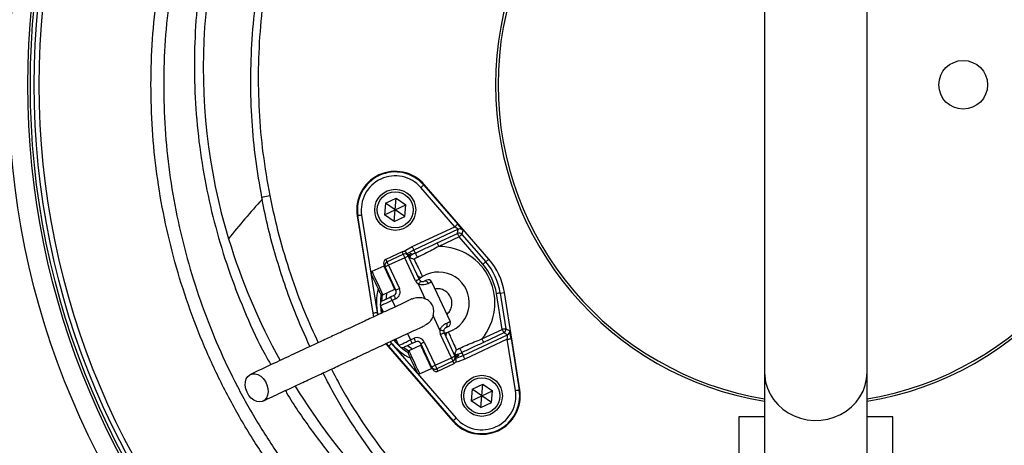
# Model space of a CAD drawing. Header units: millimetres. Extents: x 1417 to 2432, y 1469 to 2484.
# Tile 3 of 7: x 1614 to 1998, y 1836 to 2002. Entities that reach past the tile are written whole.
import ezdxf

# ---------------------------------------------------------------- set-up
doc = ezdxf.new("R2010")
doc.units = ezdxf.units.MM

msp = doc.modelspace()

# ---------------------------------------------------------------- linework, layer by layer
at = {"color": 7, "linetype": 'Continuous', "lineweight": 25}
for p, q in [((1904.79, 2088.65), (1904.79, 1864.34)), ((1944.79, 1864.34), (1944.79, 2088.65)), ((1783.93, 1921.18), (1770.68, 1936.45)), ((1771.81, 1937.43), (1771.99, 1937.58)), ((1771.81, 1937.43), (1785.06, 1922.16)), ((1797.2, 1908.54), (1771.99, 1937.58)), ((1708.51, 1932.73), (1711.7, 1933.36)), ((1708.51, 1932.73), (1708.69, 1931.8)), ((1756.88, 1930.4), (1756.48, 1925.8)), ((1756.88, 1930.4), (1761.07, 1932.35)), ((1760.66, 1927.75), (1756.88, 1930.4)), ((1760.66, 1927.75), (1761.07, 1932.35)), ((1760.66, 1927.75), (1764.85, 1929.7)), ((1761.07, 1932.35), (1764.85, 1929.7)), ((1764.45, 1925.1), (1764.85, 1929.7)), ((1746.08, 1925.43), (1745.85, 1925.39)), ((1745.85, 1925.39), (1751.89, 1887.41)), ((1752.12, 1887.45), (1746.08, 1925.43)), ((1747.56, 1925.67), (1753.61, 1887.69)), ((1756.48, 1925.8), (1760.66, 1927.75)), ((1760.26, 1923.15), (1756.48, 1925.8)), ((1760.26, 1923.15), (1760.66, 1927.75)), ((1760.26, 1923.15), (1764.45, 1925.1)), ((1764.45, 1925.1), (1760.66, 1927.75)), ((1767.34, 1913.44), (1783.93, 1921.18)), ((1785.29, 1920.16), (1767.97, 1912.08)), ((1777.02, 1914.86), (1784.95, 1918.56)), ((1785.59, 1917.2), (1777.65, 1913.5)), ((1784.95, 1918.56), (1785.29, 1920.16)), ((1794.86, 1906.51), (1785.59, 1917.2)), ((1787.06, 1919.78), (1786.72, 1918.18)), ((1786.72, 1918.18), (1796, 1907.49)), ((1763.35, 1911.35), (1757, 1908.39)), ((1757.43, 1907.48), (1763.77, 1910.44)), ((1765.76, 1909.72), (1769.99, 1900.65)), ((1768.52, 1910.9), (1767.97, 1912.08)), ((1756.26, 1905.84), (1751.59, 1903.66)), ((1764.4, 1909.08), (1758.06, 1906.12)), ((1758.06, 1906.12), (1762.29, 1897.06)), ((1768.63, 1900.02), (1764.4, 1909.08)), ((1796, 1907.49), (1797.2, 1908.54)), ((1751.59, 1903.66), (1751.3, 1902.86)), ((1760.93, 1896.43), (1756.7, 1905.49)), ((1772.41, 1893.1), (1769.78, 1898.73)), ((1774.88, 1899.62), (1782.07, 1884.22)), ((1755.02, 1894.89), (1755.82, 1894.6)), ((1755.82, 1894.6), (1760.49, 1896.77)), ((1758.84, 1893.8), (1760.2, 1894.43)), ((1802.41, 1881.12), (1800.19, 1895.1)), ((1801.67, 1895.33), (1803.25, 1895.58)), ((1801.67, 1895.33), (1803.89, 1881.36)), ((1809.29, 1857.6), (1803.25, 1895.58)), ((1756.11, 1887.83), (1754.94, 1890.33)), ((1760.83, 1893.07), (1759.48, 1892.44)), ((1752.12, 1887.45), (1751.89, 1887.41)), ((1751.89, 1887.41), (1752.15, 1886.02)), ((1778.1, 1880.89), (1775.48, 1886.51)), ((1782.58, 1870.11), (1778.35, 1879.17)), ((1779.71, 1879.81), (1783.94, 1870.74)), ((1787.17, 1870.91), (1804.49, 1878.99)), ((1794.48, 1877.42), (1802.41, 1881.12)), ((1803.04, 1879.76), (1795.11, 1876.06)), ((1804.49, 1878.99), (1803.04, 1879.76)), ((1803.89, 1881.36), (1805.34, 1880.59)), ((1757.02, 1875.57), (1757.93, 1874.45)), ((1759.25, 1875.59), (1784.46, 1846.55)), ((1762.13, 1874.92), (1760.97, 1877.41)), ((1770.63, 1875.02), (1765.96, 1872.85)), ((1766.66, 1877.03), (1768.02, 1877.67)), ((1768.65, 1876.31), (1767.29, 1875.67)), ((1774.87, 1866.52), (1770.65, 1875.58)), ((1772.01, 1876.22), (1776.23, 1867.15)), ((1804.4, 1877.29), (1787.8, 1869.55)), ((1807.57, 1857.33), (1804.4, 1877.29)), ((1805.88, 1877.53), (1809.05, 1857.56)), ((1758.11, 1874.61), (1757.93, 1874.45)), ((1757.93, 1874.45), (1783.15, 1845.41)), ((1783.32, 1845.57), (1758.11, 1874.61)), ((1765.96, 1872.85), (1765.67, 1872.05)), ((1786.62, 1872.1), (1787.17, 1870.91)), ((1776.23, 1867.15), (1782.58, 1870.11)), ((1783.21, 1868.75), (1776.87, 1865.79)), ((1777.29, 1864.89), (1783.63, 1867.84)), ((1769.39, 1864.07), (1770.19, 1863.78)), ((1770.19, 1863.78), (1774.86, 1865.96)), ((1904.79, 1864.34), (1904.79, 1785.54)), ((1944.79, 1785.54), (1944.79, 1864.34)), ((1790.69, 1857.89), (1794.88, 1859.85)), ((1794.47, 1855.25), (1794.88, 1859.85)), ((1794.88, 1859.85), (1798.66, 1857.2)), ((1790.69, 1857.89), (1790.29, 1853.29)), ((1794.47, 1855.25), (1790.69, 1857.89)), ((1794.47, 1855.25), (1798.66, 1857.2)), ((1798.26, 1852.6), (1798.66, 1857.2)), ((1809.05, 1857.56), (1809.29, 1857.6)), ((1790.29, 1853.29), (1794.47, 1855.25)), ((1794.07, 1850.64), (1790.29, 1853.29)), ((1794.07, 1850.64), (1794.47, 1855.25)), ((1794.07, 1850.64), (1798.26, 1852.6)), ((1798.26, 1852.6), (1794.47, 1855.25)), ((1783.32, 1845.57), (1783.15, 1845.41)), ((1894.79, 1847), (1894.79, 1749)), ((1904.79, 1847), (1894.79, 1847)), ((1954.79, 1847), (1944.79, 1847)), ((1954.79, 1749), (1954.79, 1847))]:
    msp.add_line(p, q, dxfattribs=at)
at = {"color": 1, "linetype": 'Continuous', "lineweight": 25}
for p, q in [((1759.48, 1892.44), (1760.64, 1889.95)), ((1752.38, 1886.1), (1752.12, 1887.45)), ((1753.61, 1887.69), (1753.77, 1886.76)), ((1755.79, 1887.74), (1755.63, 1888.86)), ((1765.5, 1879.52), (1766.66, 1877.03)), ((1758.11, 1874.61), (1757.25, 1875.65)), ((1758.64, 1876.32), (1759.25, 1875.59)), ((1761.45, 1876.38), (1760.68, 1877.24))]:
    msp.add_line(p, q, dxfattribs=at)
at = {"color": 7, "linetype": 'Continuous', "lineweight": 25, "flags": 128}
for points in [[(1771.81, 1937.43), (1771.79, 1937.41), (1771.72, 1937.35), (1771.61, 1937.26), (1771.47, 1937.13), (1771.3, 1936.99), (1771.11, 1936.82), (1770.9, 1936.64), (1770.68, 1936.45)], [(1747.56, 1925.67), (1747.28, 1925.62), (1747, 1925.58), (1746.75, 1925.54), (1746.53, 1925.5), (1746.34, 1925.47), (1746.2, 1925.45), (1746.12, 1925.44), (1746.08, 1925.43)], [(1785.06, 1922.16), (1785.04, 1922.14), (1784.97, 1922.08), (1784.87, 1921.99), (1784.73, 1921.87), (1784.56, 1921.72), (1784.36, 1921.55), (1784.15, 1921.37), (1783.93, 1921.18)], [(1784.95, 1918.56), (1784.97, 1918.53), (1785, 1918.45), (1785.06, 1918.32), (1785.14, 1918.15), (1785.24, 1917.94), (1785.35, 1917.71), (1785.46, 1917.46), (1785.59, 1917.2)], [(1786.72, 1918.18), (1786.69, 1918.16), (1786.63, 1918.1), (1786.52, 1918.01), (1786.38, 1917.89), (1786.21, 1917.74), (1786.02, 1917.57), (1785.81, 1917.39), (1785.59, 1917.2)], [(1767.97, 1912.08), (1767.96, 1912.11), (1767.92, 1912.19), (1767.86, 1912.32), (1767.78, 1912.49), (1767.68, 1912.69), (1767.58, 1912.93), (1767.46, 1913.18), (1767.34, 1913.44)], [(1777.02, 1914.86), (1777.03, 1914.83), (1777.07, 1914.75), (1777.13, 1914.62), (1777.21, 1914.45), (1777.3, 1914.25), (1777.41, 1914.01), (1777.53, 1913.76), (1777.65, 1913.5)], [(1763.77, 1910.44), (1763.78, 1910.41), (1763.82, 1910.34), (1763.88, 1910.21), (1763.96, 1910.04), (1764.05, 1909.84), (1764.16, 1909.6), (1764.28, 1909.35), (1764.4, 1909.08)], [(1765.76, 1909.72), (1765.74, 1909.7), (1765.66, 1909.67), (1765.53, 1909.61), (1765.36, 1909.53), (1765.16, 1909.43), (1764.92, 1909.32), (1764.67, 1909.21), (1764.4, 1909.08)], [(1765.34, 1910.62), (1765.37, 1910.56), (1765.45, 1910.39), (1765.58, 1910.1), (1765.76, 1909.72)], [(1766.82, 1910.75), (1766.84, 1910.7), (1766.93, 1910.51), (1767.09, 1910.16)], [(1768.52, 1910.9), (1768.54, 1910.86), (1768.59, 1910.75), (1768.67, 1910.59), (1768.77, 1910.36), (1768.89, 1910.1), (1769.03, 1909.81), (1769.17, 1909.51), (1769.31, 1909.21)], [(1756.7, 1905.49), (1756.52, 1905.88), (1756.39, 1906.16), (1756.3, 1906.34), (1756.28, 1906.4)], [(1758.06, 1906.12), (1757.79, 1906), (1757.54, 1905.88), (1757.3, 1905.77), (1757.1, 1905.67), (1756.93, 1905.6), (1756.8, 1905.54), (1756.73, 1905.5), (1756.7, 1905.49)], [(1757.43, 1907.48), (1757.44, 1907.46), (1757.47, 1907.38), (1757.53, 1907.25), (1757.61, 1907.08), (1757.71, 1906.88), (1757.82, 1906.64), (1757.94, 1906.39), (1758.06, 1906.12)], [(1796, 1907.49), (1795.97, 1907.47), (1795.9, 1907.42), (1795.8, 1907.32), (1795.66, 1907.2), (1795.49, 1907.05), (1795.29, 1906.88), (1795.08, 1906.7), (1794.86, 1906.51)], [(1755.02, 1894.89), (1754.99, 1894.95), (1754.83, 1895.31), (1754.53, 1895.96), (1754.11, 1896.84), (1753.62, 1897.89), (1753.1, 1899.02), (1752.58, 1900.13), (1752.1, 1901.15), (1751.72, 1901.98), (1751.45, 1902.56), (1751.32, 1902.84), (1751.3, 1902.86)], [(1751.59, 1903.66), (1751.66, 1903.51), (1751.88, 1903.04), (1752.24, 1902.28), (1752.7, 1901.28), (1753.24, 1900.12), (1753.82, 1898.89), (1754.38, 1897.68), (1754.9, 1896.58), (1755.32, 1895.66), (1755.63, 1895), (1755.8, 1894.65), (1755.82, 1894.6)], [(1769.99, 1900.65), (1769.96, 1900.64), (1769.89, 1900.6), (1769.76, 1900.55), (1769.59, 1900.47), (1769.39, 1900.37), (1769.15, 1900.26), (1768.9, 1900.14), (1768.63, 1900.02)], [(1770.57, 1900.01), (1770.55, 1899.98), (1770.51, 1899.91), (1770.43, 1899.79), (1770.34, 1899.63), (1770.22, 1899.44), (1770.08, 1899.22), (1769.94, 1898.98), (1769.78, 1898.73)], [(1771.98, 1899.93), (1772.19, 1900.02), (1772.37, 1900.11), (1772.52, 1900.18), (1772.65, 1900.24), (1772.76, 1900.29), (1772.83, 1900.32), (1772.87, 1900.34), (1772.89, 1900.35)], [(1774.88, 1899.62), (1774.86, 1899.61), (1774.8, 1899.58), (1774.69, 1899.54), (1774.55, 1899.47), (1774.36, 1899.38), (1774.14, 1899.28), (1773.88, 1899.16), (1773.59, 1899.02)], [(1760.83, 1893.07), (1760.71, 1893.34), (1760.59, 1893.59), (1760.48, 1893.83), (1760.39, 1894.03), (1760.31, 1894.2), (1760.25, 1894.33), (1760.21, 1894.41), (1760.2, 1894.43)], [(1762.29, 1897.06), (1762.02, 1896.94), (1761.77, 1896.82), (1761.53, 1896.71), (1761.32, 1896.61), (1761.16, 1896.53), (1761.03, 1896.47), (1760.95, 1896.44), (1760.93, 1896.43)], [(1801.67, 1895.33), (1801.63, 1895.33), (1801.55, 1895.31), (1801.41, 1895.29), (1801.22, 1895.26), (1801, 1895.23), (1800.75, 1895.18), (1800.47, 1895.14), (1800.19, 1895.1)], [(1759.48, 1892.44), (1758.59, 1892.03), (1757.74, 1891.63), (1756.96, 1891.27), (1756.27, 1890.95), (1755.71, 1890.68), (1755.29, 1890.49), (1755.03, 1890.37), (1754.94, 1890.33)], [(1755.67, 1892.32), (1755.73, 1892.35), (1755.91, 1892.43), (1756.2, 1892.57), (1756.6, 1892.75), (1757.08, 1892.98), (1757.63, 1893.23), (1758.22, 1893.51), (1758.84, 1893.8)], [(1759.48, 1892.44), (1759.35, 1892.7), (1759.23, 1892.96), (1759.12, 1893.19), (1759.03, 1893.4), (1758.95, 1893.57), (1758.89, 1893.7), (1758.85, 1893.77), (1758.84, 1893.8)], [(1753.61, 1887.69), (1753.32, 1887.64), (1753.04, 1887.6), (1752.79, 1887.56), (1752.57, 1887.52), (1752.38, 1887.49), (1752.24, 1887.47), (1752.16, 1887.46), (1752.12, 1887.45)], [(1780.77, 1883.61), (1781.06, 1883.75), (1781.32, 1883.87), (1781.55, 1883.97), (1781.73, 1884.06), (1781.88, 1884.13), (1781.98, 1884.18), (1782.05, 1884.21), (1782.07, 1884.22)], [(1778.1, 1880.89), (1778.39, 1880.84), (1778.67, 1880.8), (1778.93, 1880.76), (1779.15, 1880.73), (1779.34, 1880.7), (1779.47, 1880.68), (1779.56, 1880.67), (1779.59, 1880.66)], [(1778.35, 1879.17), (1778.62, 1879.3), (1778.87, 1879.42), (1779.11, 1879.53), (1779.31, 1879.62), (1779.48, 1879.7), (1779.61, 1879.76), (1779.68, 1879.8), (1779.71, 1879.81)], [(1781.34, 1882.22), (1781.33, 1882.22), (1781.28, 1882.2), (1781.21, 1882.16), (1781.11, 1882.11), (1780.98, 1882.05), (1780.82, 1881.98), (1780.64, 1881.9), (1780.44, 1881.8)], [(1803.89, 1881.36), (1803.86, 1881.35), (1803.77, 1881.34), (1803.63, 1881.32), (1803.45, 1881.29), (1803.22, 1881.25), (1802.97, 1881.21), (1802.7, 1881.17), (1802.41, 1881.12)], [(1802.41, 1881.12), (1802.53, 1880.86), (1802.65, 1880.61), (1802.76, 1880.37), (1802.85, 1880.17), (1802.93, 1880), (1802.99, 1879.87), (1803.03, 1879.79), (1803.04, 1879.76)], [(1759.25, 1875.59), (1759.03, 1875.4), (1758.82, 1875.22), (1758.62, 1875.05), (1758.45, 1874.9), (1758.31, 1874.78), (1758.2, 1874.69), (1758.14, 1874.63), (1758.11, 1874.61)], [(1762.13, 1874.92), (1762.22, 1874.96), (1762.47, 1875.08), (1762.89, 1875.28), (1763.46, 1875.54), (1764.14, 1875.86), (1764.93, 1876.22), (1765.78, 1876.62), (1766.66, 1877.03)], [(1767.29, 1875.67), (1766.67, 1875.38), (1766.08, 1875.11), (1765.53, 1874.85), (1765.05, 1874.63), (1764.66, 1874.44), (1764.36, 1874.31), (1764.18, 1874.22), (1764.12, 1874.19)], [(1767.29, 1875.67), (1767.28, 1875.7), (1767.25, 1875.78), (1767.19, 1875.9), (1767.11, 1876.07), (1767.01, 1876.28), (1766.9, 1876.51), (1766.78, 1876.77), (1766.66, 1877.03)], [(1768.65, 1876.31), (1768.64, 1876.33), (1768.6, 1876.41), (1768.55, 1876.54), (1768.47, 1876.7), (1768.37, 1876.91), (1768.26, 1877.15), (1768.14, 1877.4), (1768.02, 1877.67)], [(1770.65, 1875.58), (1770.67, 1875.59), (1770.75, 1875.63), (1770.88, 1875.69), (1771.04, 1875.77), (1771.25, 1875.86), (1771.49, 1875.97), (1771.74, 1876.09), (1772.01, 1876.22)], [(1794.48, 1877.42), (1794.6, 1877.16), (1794.72, 1876.91), (1794.82, 1876.67), (1794.92, 1876.47), (1795, 1876.3), (1795.06, 1876.17), (1795.1, 1876.09), (1795.11, 1876.06)], [(1804.4, 1877.29), (1804.68, 1877.34), (1804.96, 1877.38), (1805.21, 1877.42), (1805.44, 1877.46), (1805.62, 1877.49), (1805.76, 1877.51), (1805.85, 1877.52), (1805.88, 1877.53)], [(1769.39, 1864.07), (1769.36, 1864.14), (1769.2, 1864.49), (1768.89, 1865.14), (1768.48, 1866.02), (1767.99, 1867.07), (1767.47, 1868.2), (1766.95, 1869.32), (1766.47, 1870.33), (1766.09, 1871.16), (1765.82, 1871.74), (1765.68, 1872.03), (1765.67, 1872.05)], [(1765.96, 1872.85), (1766.03, 1872.7), (1766.25, 1872.22), (1766.61, 1871.46), (1767.07, 1870.47), (1767.61, 1869.31), (1768.19, 1868.08), (1768.75, 1866.87), (1769.27, 1865.76), (1769.69, 1864.85), (1770, 1864.19), (1770.17, 1863.84), (1770.19, 1863.78)], [(1785.13, 1871.47), (1785.15, 1871.42), (1785.24, 1871.23), (1785.4, 1870.89)], [(1785.83, 1873.79), (1785.97, 1873.49), (1786.11, 1873.18), (1786.24, 1872.89), (1786.37, 1872.63), (1786.47, 1872.41), (1786.55, 1872.24), (1786.6, 1872.14), (1786.62, 1872.1)], [(1782.58, 1870.11), (1782.84, 1870.23), (1783.1, 1870.35), (1783.33, 1870.46), (1783.54, 1870.56), (1783.71, 1870.64), (1783.83, 1870.7), (1783.91, 1870.73), (1783.94, 1870.74)], [(1782.58, 1870.11), (1782.7, 1869.85), (1782.82, 1869.59), (1782.93, 1869.36), (1783.02, 1869.15), (1783.1, 1868.98), (1783.16, 1868.85), (1783.2, 1868.78), (1783.21, 1868.75)], [(1783.94, 1870.74), (1784.12, 1870.36), (1784.25, 1870.07), (1784.33, 1869.9), (1784.36, 1869.84)], [(1787.17, 1870.91), (1787.18, 1870.88), (1787.22, 1870.8), (1787.28, 1870.68), (1787.36, 1870.51), (1787.45, 1870.3), (1787.56, 1870.07), (1787.68, 1869.82), (1787.8, 1869.55)], [(1702.86, 1856.66), (1702.37, 1858.01), (1702.15, 1859.38), (1702.21, 1860.7), (1702.54, 1861.87), (1703.13, 1862.82), (1703.94, 1863.49), (1704.91, 1863.85), (1705.99, 1863.86), (1707.11, 1863.53), (1708.2, 1862.88), (1709.18, 1861.94), (1710, 1860.79), (1710.61, 1859.48), (1710.97, 1858.11), (1711.05, 1856.75), (1710.85, 1855.5), (1710.39, 1854.43), (1709.69, 1853.61), (1708.79, 1853.09), (1707.75, 1852.91), (1706.64, 1853.07), (1705.53, 1853.56), (1704.49, 1854.36), (1703.58, 1855.42), (1702.86, 1856.66)], [(1774.87, 1866.52), (1774.9, 1866.53), (1774.98, 1866.57), (1775.1, 1866.62), (1775.27, 1866.7), (1775.48, 1866.8), (1775.71, 1866.91), (1775.97, 1867.03), (1776.23, 1867.15)], [(1775.3, 1865.61), (1775.27, 1865.67), (1775.19, 1865.84), (1775.05, 1866.13), (1774.87, 1866.52)], [(1776.23, 1867.15), (1776.36, 1866.89), (1776.47, 1866.63), (1776.58, 1866.4), (1776.68, 1866.19), (1776.76, 1866.02), (1776.82, 1865.9), (1776.85, 1865.82), (1776.87, 1865.79)], [(1807.57, 1857.33), (1807.86, 1857.37), (1808.13, 1857.42), (1808.39, 1857.46), (1808.61, 1857.49), (1808.8, 1857.52), (1808.93, 1857.55), (1809.02, 1857.56), (1809.05, 1857.56)], [(1784.46, 1846.55), (1784.24, 1846.36), (1784.03, 1846.18), (1783.83, 1846.01), (1783.66, 1845.86), (1783.52, 1845.74), (1783.42, 1845.65), (1783.35, 1845.59), (1783.32, 1845.57)]]:
    msp.add_lwpolyline(points, dxfattribs=at)
at = {"color": 1, "linetype": 'Continuous', "lineweight": 25, "flags": 128}
for points in [[(1763.9, 1911.49), (1764.77, 1912.05), (1767.34, 1913.44)], [(1763.77, 1910.44), (1763.59, 1910.83), (1763.46, 1911.12), (1763.37, 1911.29), (1763.35, 1911.35)], [(1767.97, 1912.08), (1765.47, 1910.72), (1765.33, 1910.63)], [(1760.49, 1896.77), (1760.46, 1896.83), (1760.3, 1897.18), (1759.99, 1897.84), (1759.56, 1898.75), (1759.05, 1899.86), (1758.48, 1901.07), (1757.91, 1902.3), (1757.37, 1903.46), (1756.91, 1904.45), (1756.55, 1905.22), (1756.33, 1905.69), (1756.26, 1905.84)], [(1757, 1908.39), (1757.03, 1908.33), (1757.11, 1908.16), (1757.24, 1907.87), (1757.43, 1907.48)], [(1755.48, 1892.21), (1755.69, 1894.64), (1755.69, 1894.64)], [(1757.32, 1895.3), (1757.08, 1893.63), (1757.02, 1892.95)], [(1754.88, 1890.49), (1755.03, 1888.73), (1755.22, 1887.46)], [(1760.11, 1876.96), (1760.96, 1876.01), (1762.21, 1874.76)], [(1774.86, 1865.96), (1774.83, 1866.01), (1774.67, 1866.37), (1774.36, 1867.02), (1773.93, 1867.94), (1773.42, 1869.04), (1772.85, 1870.26), (1772.28, 1871.49), (1771.74, 1872.64), (1771.28, 1873.64), (1770.92, 1874.4), (1770.7, 1874.87), (1770.63, 1875.02)], [(1765.92, 1872.72), (1765.91, 1872.72), (1763.92, 1874.12)], [(1765.47, 1874.82), (1766.03, 1874.43), (1767.46, 1873.55)], [(1783.63, 1867.84), (1783.61, 1867.9), (1783.52, 1868.08), (1783.39, 1868.36), (1783.21, 1868.75)], [(1787.8, 1869.55), (1785.08, 1868.48), (1784.1, 1868.18)], [(1784.36, 1869.83), (1784.51, 1869.87), (1787.17, 1870.91)], [(1776.87, 1865.79), (1777.05, 1865.4), (1777.18, 1865.12), (1777.26, 1864.94), (1777.29, 1864.89)], [(1904.79, 1864.34), (1904.84, 1863.09), (1905.19, 1860.62), (1905.9, 1858.21), (1906.94, 1855.91), (1908.3, 1853.76), (1909.96, 1851.8), (1911.88, 1850.07), (1914.03, 1848.59), (1916.37, 1847.39), (1918.87, 1846.49), (1921.47, 1845.91), (1924.12, 1845.66), (1926.79, 1845.74), (1929.43, 1846.16), (1931.98, 1846.9), (1934.4, 1847.95), (1936.66, 1849.29), (1938.7, 1850.91), (1940.49, 1852.76), (1942, 1854.82), (1943.21, 1857.05), (1944.08, 1859.4), (1944.61, 1861.85), (1944.79, 1864.34)]]:
    msp.add_lwpolyline(points, dxfattribs=at)
at = {"color": 7, "linetype": 'Continuous', "lineweight": 25}
for centre, radius in [((1924.79, 1976.5), 507.5), ((1924.79, 1976.5), 400), ((1924.79, 1976.5), 394), ((1924.79, 1976.5), 393.39), ((1924.79, 1976.5), 383.85), ((1924.79, 1976.5), 382), ((1924.79, 1976.5), 379.5), ((1924.79, 1976.5), 315), ((1924.79, 1976.5), 307.5), ((1924.79, 1976.5), 306.5), ((1924.79, 1976.5), 305), ((1924.79, 1976.5), 303), ((1982.29, 1976.5), 9.5), ((1760.66, 1927.75), 8), ((1760.66, 1927.75), 7), ((1794.47, 1855.25), 8), ((1794.47, 1855.25), 7)]:
    msp.add_circle(centre, radius, dxfattribs=at)
for centre, radius, start, end in [((1924.79, 1976.5), 125, 99.2069, 180), ((1924.79, 1976.5), 124, 99.2818, 180), ((1924.79, 1976.5), 125, 279.2069, 80.7931), ((1924.79, 1976.5), 124, 279.2818, 80.7182), ((1915.07, 1983.1), 229.32, 155.2014, 196.8814), ((1924.79, 1976.5), 125, 180, 260.7931), ((1924.79, 1976.5), 124, 180, 260.7182), ((1760.66, 1927.75), 15, 40.962, 189.038), ((1760.66, 1927.75), 14.76, 40.962, 189.038), ((1760.66, 1927.75), 13.26, 40.962, 189.038), ((1925.24, 1733.74), 293.47, 137.5544, 141.4825), ((1785.59, 1917.2), 1.5, 40.9766, 114.9852), ((1785.93, 1918.8), 1.5, 40.9767, 114.9856), ((1929.6, 1987.58), 244.53, 196.8986, 209.0061), ((1777.57, 1891.5), 22, 320.2218, 89.7782), ((1763.98, 1909.99), 1.5, 25, 115), ((1764.4, 1909.08), 1.5, 25, 115), ((1767.55, 1909.44), 1.5, 167.1888, 204.9986), ((1777.57, 1891.5), 21.41, 115, 119.3213), ((1757.64, 1907.03), 1.5, 115, 205), ((1756.37, 1905.61), 0.25, 25, 115), ((1758.06, 1906.12), 1.5, 115, 205), ((1777.57, 1891.5), 19.54, 115, 119.3213), ((1777.57, 1891.5), 22.9, 9.038, 40.962), ((1777.57, 1891.5), 24.4, 9.038, 40.962), ((1777.57, 1891.5), 26, 9.038, 40.962), ((1770.54, 1903.02), 1.5, 205, 301.3794), ((1777.57, 1891.5), 12, 288.6206, 121.3794), ((1771.35, 1901.29), 3, 205, 238.5573), ((1771.35, 1901.29), 1.5, 205, 238.5573), ((1772.31, 1898.63), 1.34, 17.1292, 103.946), ((1773.52, 1898.99), 1.5, 25, 115), ((1759.57, 1895.79), 1.5, 295, 25), ((1760.38, 1897), 0.25, 295, 25), ((1759.57, 1895.79), 3, 295, 25), ((1756.3, 1890.96), 1.5, 115, 205), ((1779.65, 1882.89), 1.34, 306.0541, 32.871), ((1780.71, 1883.58), 1.5, 295, 25), ((1781.07, 1880.44), 3, 171.4427, 205), ((1781.07, 1880.44), 1.5, 171.4427, 205), ((1781.88, 1878.7), 1.5, 108.6206, 205), ((1802.41, 1881.12), 1.5, 295.0147, 9.0235), ((1803.86, 1880.35), 1.5, 295.0145, 9.0231), ((1763.49, 1875.55), 1.5, 205, 295), ((1769.29, 1874.95), 3, 25, 115), ((1769.29, 1874.95), 1.5, 25, 115), ((1770.74, 1874.8), 0.25, 25, 115), ((1777.57, 1891.5), 19.54, 290.6787, 295), ((1777.57, 1891.5), 21.41, 290.6787, 295), ((1782.58, 1870.11), 1.5, 295, 25), ((1783, 1869.2), 1.5, 295, 25), ((1774.75, 1866.19), 0.25, 295, 25), ((1776.23, 1867.15), 1.5, 205, 295), ((1776.65, 1866.25), 1.5, 205, 295), ((1934.1, 1990.22), 249.75, 211.6884, 222.8197), ((1794.47, 1855.25), 15, 220.962, 9.038), ((1794.47, 1855.25), 14.76, 220.962, 9.038), ((1794.47, 1855.25), 13.26, 220.962, 9.038)]:
    msp.add_arc(centre, radius, start, end, dxfattribs=at)
at = {"color": 1, "linetype": 'Continuous', "lineweight": 25}
for centre, radius, start, end in [((1767.55, 1909.44), 1.5, 119.1839, 167.1872), ((1777.57, 1891.5), 24.21, 166.6955, 191.1625), ((1777.57, 1891.5), 22.71, 171.4932, 180.3565), ((1777.57, 1891.5), 24.21, 218.8414, 243.3045), ((1777.57, 1891.5), 22.71, 229.6435, 238.5068), ((1784.87, 1872.29), 1.5, 228.283, 290.8172)]:
    msp.add_arc(centre, radius, start, end, dxfattribs=at)
at = {"color": 7, "linetype": 'Continuous', "lineweight": 25}
for centre, major_axis, ratio, start_param, end_param in [((1783.88, 1921.16), (1.41, -1), 0.027351, 0.001793, 1.555136), ((1785.02, 1922.14), (-2.05, 2.36), 0.016782, 3.154244, 4.707588), ((1804.35, 1877.27), (0.14, 1.72), 0.027351, 4.728049, 6.281392), ((1805.83, 1877.51), (-0.49, 3.08), 0.016782, 4.71719, 6.270533)]:
    msp.add_ellipse(centre, major_axis=major_axis, ratio=ratio, start_param=start_param, end_param=end_param, dxfattribs=at)
for points, knots in [([(1863.79, 1724.02), (1858.83, 1725.32), (1848.9, 1727.91), (1834.34, 1732.9), (1819.42, 1738.95), (1804.28, 1746.28), (1789.03, 1754.98), (1774.38, 1764.69), (1760.42, 1775.33), (1747.23, 1786.88), (1734.88, 1799.31), (1723.38, 1812.56), (1712.77, 1826.57), (1703.13, 1841.23), (1694.51, 1856.48), (1686.97, 1872.28), (1680.5, 1888.57), (1675.13, 1905.27), (1670.88, 1922.28), (1667.79, 1939.51), (1665.9, 1956.93), (1665.18, 1974.47), (1665.64, 1992.04), (1667.27, 2009.52), (1670.1, 2027.05), (1674.22, 2044.54), (1679.63, 2061.95), (1686.25, 2078.95), (1693.94, 2095.48), (1700.02, 2105.99), (1703.05, 2111.23)], [0, 0, 0, 0, 0.031534, 0.063096, 0.09463, 0.130502, 0.166497, 0.202533, 0.238529, 0.274401, 0.310261, 0.346243, 0.382267, 0.41825, 0.45411, 0.489924, 0.525861, 0.561838, 0.597773, 0.633587, 0.669463, 0.705462, 0.741503, 0.777501, 0.813377, 0.85061, 0.887979, 0.925396, 0.962767, 1, 1, 1, 1]), ([(2146.53, 2111.23), (2149.02, 2106.97), (2153.99, 2098.46), (2160.52, 2085.18), (2166.7, 2070.75), (2172.24, 2055.09), (2176.97, 2038.2), (2180.56, 2021.01), (2183, 2003.65), (2184.26, 1986.17), (2184.31, 1968.65), (2183.17, 1951.13), (2180.86, 1933.71), (2177.4, 1916.49), (2172.8, 1899.58), (2167.03, 1883.03), (2160.16, 1866.88), (2152.22, 1851.2), (2143.26, 1836.11), (2133.32, 1821.69), (2122.43, 1807.99), (2110.62, 1795.05), (2097.97, 1782.91), (2084.56, 1771.65), (2070.45, 1761.34), (2055.67, 1752.03), (2040.3, 1743.74), (2024.39, 1736.47), (2008.05, 1730.3), (1995.1, 1726.35), (1987.63, 1724.48), (1985.79, 1724.02)], [0, 0, 0, 0, 0.030307, 0.060638, 0.090945, 0.126785, 0.162748, 0.198752, 0.234715, 0.270554, 0.306428, 0.342425, 0.378463, 0.41446, 0.450334, 0.486201, 0.52219, 0.558221, 0.59421, 0.630077, 0.665868, 0.70178, 0.737734, 0.773646, 0.809437, 0.845138, 0.88096, 0.916824, 0.952646, 0.988348, 1, 1, 1, 1]), ([(1702.46, 2081.35), (1702.42, 2081.26), (1700.22, 2076.54), (1696.64, 2066.87), (1691.84, 2052.4), (1687.89, 2037.02), (1684.84, 2020.77), (1682.88, 2003.68), (1682.1, 1986.48), (1682.53, 1969.29), (1684.16, 1952.25), (1687, 1935.43), (1690.99, 1918.86), (1696.1, 1902.56), (1702.41, 1886.68), (1707.77, 1874.91), (1711.38, 1868.65), (1712.14, 1867.33)], [0, 0, 0, 0, 0.0013732, 0.0701587, 0.1388804, 0.2074191, 0.2848618, 0.3625747, 0.4403799, 0.5180936, 0.595537, 0.6721575, 0.7490422, 0.8260119, 0.9028879, 0.9795009, 1, 1, 1, 1]), ([(1723.17, 2071.69), (1723.03, 2071.41), (1720.74, 2066.41), (1717.14, 2056.35), (1712.43, 2041.41), (1708.8, 2026), (1706.16, 2010.23), (1704.56, 1994.29), (1704.01, 1978.31), (1704.52, 1962.68), (1705.95, 1947.46), (1707.65, 1937.64), (1708.51, 1932.73)], [0, 0, 0, 0, 0.006646, 0.116362, 0.225725, 0.338163, 0.450973, 0.563911, 0.676725, 0.789166, 0.894583, 1, 1, 1, 1]), ([(1725.7, 2070.51), (1724.69, 2068.19), (1721.49, 2060.82), (1717.25, 2047.94), (1712.96, 2031.98), (1709.86, 2015.74), (1707.88, 1999.31), (1707.05, 1982.8), (1707.39, 1966.25), (1708.82, 1949.73), (1710.74, 1938.82), (1711.7, 1933.36)], [0, 0, 0, 0, 0.054277, 0.172209, 0.290262, 0.408486, 0.526458, 0.644757, 0.762646, 0.881135, 1, 1, 1, 1]), ([(1711.7, 1933.36), (1712.82, 1928.2), (1715.05, 1917.88), (1719.66, 1902.73), (1724.75, 1888.69), (1728.78, 1879.93), (1730.61, 1875.94)], [0, 0, 0, 0, 0.261372, 0.522689, 0.782918, 1, 1, 1, 1]), ([(1727.38, 1874.44), (1725.34, 1878.96), (1721.75, 1886.94), (1717.47, 1898.72), (1714.03, 1909.57), (1711.04, 1920.6), (1709.47, 1928.07), (1708.69, 1931.8)], [0, 0, 0, 0, 0.245921, 0.433668, 0.621414, 0.810707, 1, 1, 1, 1]), ([(1768.52, 1910.9), (1769.94, 1911.56), (1772.77, 1912.88), (1775.6, 1914.2), (1777.02, 1914.86)], [0, 0, 0, 0, 0.499966, 1, 1, 1, 1]), ([(1777.65, 1913.5), (1776.78, 1913.02), (1774.03, 1911.51), (1771.22, 1910.14), (1769.31, 1909.21)], [0, 0, 0, 0, 0.319681, 1, 1, 1, 1]), ([(1765.78, 1910.18), (1765.77, 1910.17), (1765.71, 1910.14), (1765.62, 1910.08), (1765.54, 1910.02)], [0, 0, 0, 0, 0.1438071, 1, 1, 1, 1]), ([(1767.09, 1910.16), (1767.08, 1910.16), (1767.01, 1910.12), (1766.77, 1909.95), (1766.5, 1909.63), (1766.4, 1909.28), (1766.36, 1909.17)], [0, 0, 0, 0, 0.0049089, 0.2140583, 0.7335084, 1, 1, 1, 1]), ([(1766.46, 1908.22), (1766.46, 1908.22), (1766.4, 1908.35), (1766.3, 1908.65), (1766.34, 1908.99), (1766.36, 1909.17)], [0, 0, 0, 0, 0.005327, 0.483461, 1, 1, 1, 1]), ([(1766.36, 1909.17), (1766.53, 1909.1), (1766.87, 1908.95), (1767.45, 1908.73), (1767.82, 1908.59), (1768, 1908.53), (1768, 1908.53)], [0, 0, 0, 0, 0.347344, 0.692588, 0.995403, 1, 1, 1, 1]), ([(1768, 1908.53), (1768.43, 1907.64), (1769.33, 1905.78), (1770.41, 1903.58), (1771.17, 1902.04), (1771.27, 1901.84), (1771.32, 1901.74)], [0, 0, 0, 0, 0.237853, 0.4923935, 0.7461241, 1, 1, 1, 1]), ([(1773.59, 1899.02), (1773.51, 1898.98), (1773.18, 1898.83), (1772.45, 1898.59), (1771.31, 1898.42), (1770.37, 1898.52), (1769.88, 1898.69), (1769.78, 1898.73)], [0, 0, 0, 0, 0.08499, 0.354798, 0.637809, 0.928515, 1, 1, 1, 1]), ([(1771.32, 1901.74), (1771.31, 1901.74), (1771.28, 1901.72), (1771.01, 1901.55), (1770.54, 1901.24), (1770.13, 1900.91), (1769.94, 1900.76)], [0, 0, 0, 0, 0.195053, 0.481745, 0.762951, 1, 1, 1, 1]), ([(1770.57, 1900.01), (1770.6, 1899.98), (1770.75, 1899.9), (1770.95, 1899.83), (1771.24, 1899.78), (1771.43, 1899.78), (1771.69, 1899.82), (1771.85, 1899.87), (1771.96, 1899.91), (1771.98, 1899.93)], [0, 0, 0, 0, 0.068433, 0.253311, 0.333047, 0.563604, 0.600286, 0.896714, 1, 1, 1, 1]), ([(1780.8, 1886.94), (1781.2, 1887.33), (1782.07, 1888.18), (1782.77, 1889.95), (1782.89, 1891.91), (1782.35, 1893.8), (1781.21, 1895.41), (1779.61, 1896.53), (1777.83, 1897.09), (1776.67, 1896.95), (1776.16, 1896.89)], [0, 0, 0, 0, 0.113263, 0.243923, 0.374428, 0.504767, 0.635, 0.765235, 0.895575, 1, 1, 1, 1]), ([(1767.21, 1893.01), (1766.53, 1892.69), (1765.02, 1891.99), (1762.01, 1890.59), (1758.66, 1889.02), (1755.36, 1887.49), (1752.29, 1886.05), (1749.54, 1884.77), (1747.08, 1883.62), (1744.47, 1882.41), (1741.31, 1880.94), (1737.25, 1879.04), (1732.34, 1876.75), (1726.55, 1874.05), (1719.88, 1870.94), (1712.32, 1867.41), (1706.97, 1864.92), (1704.17, 1863.61)], [0, 0, 0, 0, 0.064098, 0.1408817, 0.2099215, 0.2711384, 0.3244284, 0.3697415, 0.4071196, 0.441724, 0.4905913, 0.5497713, 0.6192668, 0.6990397, 0.7890659, 0.8893796, 1, 1, 1, 1]), ([(1767.23, 1892.98), (1767.3, 1893.03), (1767.96, 1893.47), (1769.52, 1893.7), (1771.22, 1893.58), (1772.14, 1893.21), (1772.41, 1893.1)], [0, 0, 0, 0, 0.048403, 0.445346, 0.839383, 1, 1, 1, 1]), ([(1775.48, 1886.51), (1775.6, 1887.17), (1775.84, 1888.47), (1775.37, 1890.37), (1774.32, 1891.87), (1773.25, 1892.69), (1772.58, 1893.02), (1772.41, 1893.1)], [0, 0, 0, 0, 0.248707, 0.49841, 0.716025, 0.929045, 1, 1, 1, 1]), ([(1775.48, 1886.51), (1775.23, 1885.89), (1774.74, 1884.64), (1773.46, 1883.29), (1772.45, 1882.84), (1772.04, 1882.66)], [0, 0, 0, 0, 0.376882, 0.753292, 1, 1, 1, 1]), ([(1778.1, 1880.89), (1778.2, 1881.12), (1778.43, 1881.68), (1779.07, 1882.46), (1779.93, 1883.18), (1780.49, 1883.47), (1780.77, 1883.61)], [0, 0, 0, 0, 0.17205, 0.419535, 0.70647, 1, 1, 1, 1]), ([(1709.03, 1853.19), (1711.41, 1854.3), (1715.93, 1856.41), (1722.29, 1859.38), (1727.84, 1861.97), (1732.33, 1864.06), (1735.87, 1865.71), (1738.57, 1866.97), (1740.93, 1868.07), (1743.36, 1869.2), (1746.16, 1870.51), (1749.5, 1872.07), (1753.23, 1873.81), (1756.96, 1875.54), (1760.56, 1877.22), (1763.96, 1878.81), (1767.24, 1880.34), (1770.06, 1881.65), (1771.46, 1882.3), (1772.08, 1882.59)], [0, 0, 0, 0, 0.094024, 0.17822, 0.252599, 0.317172, 0.361036, 0.398847, 0.430593, 0.461147, 0.503247, 0.553275, 0.61125, 0.677229, 0.73583, 0.799528, 0.868219, 0.941847, 1, 1, 1, 1]), ([(1780.44, 1881.8), (1780.34, 1881.75), (1780.19, 1881.67), (1779.97, 1881.48), (1779.81, 1881.27), (1779.72, 1881.1), (1779.63, 1880.88), (1779.61, 1880.77), (1779.59, 1880.66)], [0, 0, 0, 0, 0.336785, 0.539019, 0.616178, 0.824545, 0.838534, 1, 1, 1, 1]), ([(1779.76, 1879.71), (1779.91, 1879.73), (1780.29, 1879.8), (1780.54, 1879.87), (1780.69, 1879.92)], [0, 0, 0, 0, 0.414398, 1, 1, 1, 1]), ([(1781.4, 1880.13), (1781.44, 1880.03), (1781.53, 1879.82), (1782.22, 1878.25), (1783.22, 1876), (1784.06, 1874.12), (1784.47, 1873.22)], [0, 0, 0, 0, 0.253876, 0.507606, 0.762147, 1, 1, 1, 1]), ([(1785.83, 1873.79), (1786.74, 1874.21), (1789.58, 1875.5), (1792.49, 1876.64), (1794.48, 1877.42)], [0, 0, 0, 0, 0.319651, 1, 1, 1, 1]), ([(1795.11, 1876.06), (1793.69, 1875.4), (1790.86, 1874.08), (1788.03, 1872.76), (1786.62, 1872.1)], [0, 0, 0, 0, 0.500035, 1, 1, 1, 1]), ([(1783.9, 1871.56), (1783.75, 1871.66), (1783.46, 1871.84), (1783.3, 1872.11), (1783.24, 1872.24), (1783.24, 1872.24)], [0, 0, 0, 0, 0.516535, 0.994671, 1, 1, 1, 1]), ([(1784.47, 1873.22), (1784.47, 1873.22), (1784.4, 1873.04), (1784.26, 1872.67), (1784.06, 1872.08), (1783.96, 1871.73), (1783.9, 1871.56)], [0, 0, 0, 0, 0.00459, 0.307415, 0.652652, 1, 1, 1, 1]), ([(1783.9, 1871.56), (1784.01, 1871.51), (1784.34, 1871.37), (1784.76, 1871.37), (1785.05, 1871.44), (1785.13, 1871.47), (1785.13, 1871.47)], [0, 0, 0, 0, 0.266494, 0.785943, 0.995097, 1, 1, 1, 1]), ([(1754.34, 1829.35), (1751.09, 1833.86), (1744.58, 1842.89), (1737.37, 1854.59), (1733.69, 1861.86), (1732.53, 1864.15)], [0, 0, 0, 0, 0.405321, 0.812501, 1, 1, 1, 1]), ([(1735.8, 1865.68), (1736.93, 1863.49), (1740.55, 1856.43), (1747.67, 1845), (1754.14, 1836.13), (1757.39, 1831.68)], [0, 0, 0, 0, 0.182949, 0.5901, 1, 1, 1, 1]), ([(1717.82, 1857.29), (1717.98, 1857.02), (1720.94, 1851.77), (1727.69, 1842.1), (1738.1, 1828.41), (1749.58, 1815.54), (1760.48, 1804.93), (1770.44, 1796.31), (1776.33, 1791.78), (1779.27, 1789.52)], [0, 0, 0, 0, 0.010378, 0.197752, 0.385336, 0.572656, 0.759282, 0.879641, 1, 1, 1, 1])]:
    msp.add_open_spline(points, degree=3, knots=knots, dxfattribs=at)
at = {"color": 1, "linetype": 'Continuous', "lineweight": 25}
for points, knots in [([(1696.31, 2088.22), (1694.49, 2084.47), (1690.07, 2075.36), (1684.35, 2060.3), (1679.01, 2043.25), (1674.98, 2026.08), (1672.2, 2008.89), (1670.6, 1991.75), (1670.15, 1974.51), (1670.85, 1957.3), (1672.71, 1940.22), (1675.74, 1923.31), (1679.91, 1906.63), (1685.18, 1890.25), (1691.53, 1874.27), (1698.92, 1858.78), (1707.38, 1843.82), (1716.83, 1829.44), (1727.24, 1815.7), (1738.53, 1802.7), (1750.65, 1790.51), (1763.58, 1779.19), (1777.27, 1768.75), (1791.64, 1759.23), (1806.6, 1750.7), (1821.4, 1743.54), (1835.93, 1737.64), (1850.06, 1732.78), (1859.69, 1730.25), (1864.5, 1728.99)], [0, 0, 0, 0, 0.0274425, 0.0668106, 0.1061294, 0.1453038, 0.1830493, 0.220924, 0.258843, 0.2967183, 0.3344642, 0.3721451, 0.4099545, 0.4478076, 0.4856173, 0.5232986, 0.5610278, 0.5988858, 0.6367874, 0.674645, 0.7123739, 0.7501137, 0.7879827, 0.8258953, 0.8637639, 0.9015034, 0.9343261, 0.9671772, 1, 1, 1, 1]), ([(1985.08, 1728.99), (1986.73, 1729.4), (1993.9, 1731.2), (2006.44, 1735.03), (2022.47, 1741.08), (2038.07, 1748.21), (2053.16, 1756.34), (2067.65, 1765.46), (2081.49, 1775.57), (2094.65, 1786.62), (2107.06, 1798.53), (2118.63, 1811.22), (2129.32, 1824.65), (2139.07, 1838.8), (2147.86, 1853.6), (2155.65, 1868.97), (2162.39, 1884.82), (2168.05, 1901.05), (2172.56, 1917.64), (2175.96, 1934.52), (2178.22, 1951.61), (2179.34, 1968.8), (2179.29, 1985.99), (2178.06, 2003.13), (2175.67, 2020.16), (2172.14, 2037.02), (2167.51, 2053.59), (2162.59, 2067.41), (2157.83, 2079.02), (2154.81, 2085.15), (2153.21, 2088.4)], [0, 0, 0, 0, 0.0112002, 0.0487424, 0.0864122, 0.1241253, 0.1617952, 0.1993376, 0.2369767, 0.2747439, 0.3125548, 0.3503224, 0.387962, 0.4256827, 0.4635323, 0.5014257, 0.5392755, 0.5769963, 0.6147247, 0.6525824, 0.6904836, 0.7283408, 0.7660688, 0.8037608, 0.8415817, 0.8794465, 0.9172677, 0.95496, 0.9761323, 1, 1, 1, 1]), ([(1766.82, 1910.75), (1766.8, 1910.74), (1766.76, 1910.73), (1766.42, 1910.56), (1765.99, 1910.3), (1765.78, 1910.18)], [0, 0, 0, 0, 0.253915, 0.63083, 1, 1, 1, 1]), ([(1784.1, 1870.4), (1784.33, 1870.47), (1784.83, 1870.64), (1785.31, 1870.83), (1785.37, 1870.87), (1785.4, 1870.89)], [0, 0, 0, 0, 0.308695, 0.656961, 1, 1, 1, 1])]:
    msp.add_open_spline(points, degree=3, knots=knots, dxfattribs=at)

doc.saveas('drawing.dxf')
